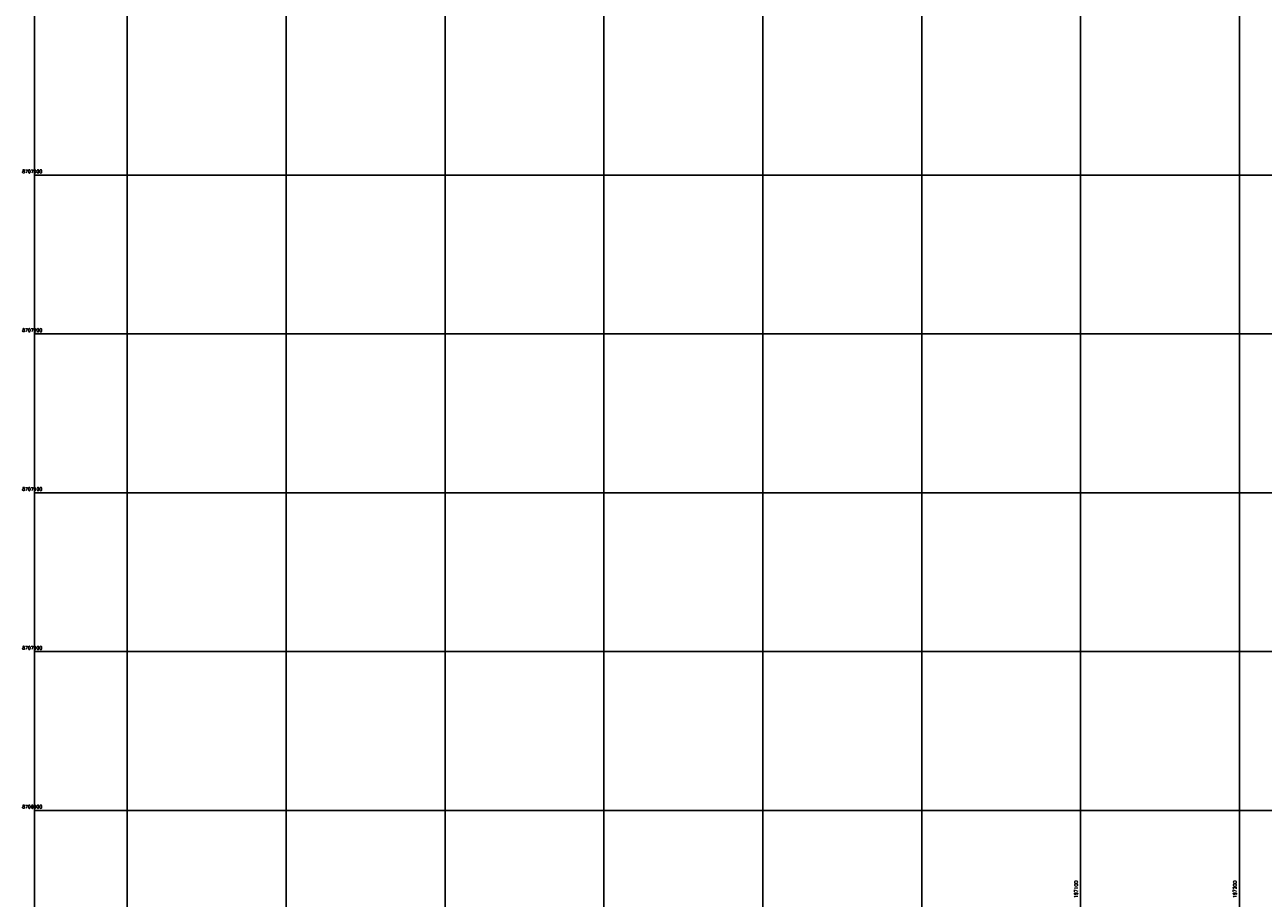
# Model space of a CAD drawing. Header units: millimetres. Extents: x 196436 to 199900, y 8705373 to 8708636.
# Tile 8 of 92: x 196436 to 197215, y 8706845 to 8707395. Entities that reach past the tile are written whole.
import ezdxf
from ezdxf.enums import TextEntityAlignment as Align

# ---------------------------------------------------------------- set-up
doc = ezdxf.new("R2010")
doc.units = ezdxf.units.MM
doc.header["$LTSCALE"] = 5
doc.layers.add('MALHA', color=9, linetype='Continuous')
doc.layers.add('TXT_COORD', color=3, linetype='Continuous')
doc.styles.add('GEOSIS', font='ROMANS.SHX')

msp = doc.modelspace()

# ---------------------------------------------------------------- linework, layer by layer
at = {"layer": 'MALHA'}
for p, q in [((196500, 8708635.599), (196500, 8705384.785)), ((196500, 8708635.599), (196500, 8705384.785)), ((196600, 8708635.599), (196600, 8705384.785)), ((196600, 8708635.599), (196600, 8705384.785)), ((196700, 8708635.599), (196700, 8705384.785)), ((196700, 8708635.599), (196700, 8705384.785)), ((196800, 8708635.599), (196800, 8705384.785)), ((196800, 8708635.599), (196800, 8705384.785)), ((196900, 8708635.599), (196900, 8705384.785)), ((196900, 8708635.599), (196900, 8705384.785)), ((197000, 8708635.599), (197000, 8705384.785)), ((197000, 8708635.599), (197000, 8705384.785)), ((197100, 8708635.599), (197100, 8705384.785)), ((197100, 8708635.599), (197100, 8705384.785)), ((197200, 8708635.599), (197200, 8705384.785)), ((197200, 8708635.599), (197200, 8705384.785)), ((196441.61, 8706900), (199000, 8706900)), ((196441.61, 8706900), (199000, 8706900))]:
    msp.add_line(p, q, dxfattribs=at)
at = {"layer": 'MALHA', "color": 7}
for p, q in [((196441.61, 8707300), (199000, 8707300)), ((196441.61, 8707300), (199000, 8707300)), ((196441.61, 8707200), (199000, 8707200)), ((196441.61, 8707200), (199000, 8707200)), ((196441.61, 8707100), (199000, 8707100)), ((196441.61, 8707000), (199000, 8707000))]:
    msp.add_line(p, q, dxfattribs=at)
at = {"layer": 'MALHA'}
msp.add_lwpolyline([(199000, 8708635.599), (196441.61, 8708635.599), (196441.61, 8705384.785), (199000, 8705384.785)], dxfattribs=at)
msp.add_lwpolyline([(199000, 8708635.599), (196441.61, 8708635.599), (196441.61, 8705384.785), (199000, 8705384.785)], dxfattribs=at)

# ---------------------------------------------------------------- texts
at = {"layer": 'TXT_COORD', "style": 'GEOSIS'}
for s, p in [('8707300', (196446.502, 8707300.664)), ('8707200', (196446.502, 8707200.664)), ('8707100', (196446.502, 8707100.664)), ('8707000', (196446.502, 8707000.664)), ('8706900', (196446.502, 8706900.664))]:
    msp.add_text(s, height=2.1, dxfattribs=at).set_placement(p, align=Align.BOTTOM_RIGHT)
for s, p in [('197100', (197098.832, 8706855.741)), ('197200', (197198.832, 8706855.741))]:
    msp.add_text(s, height=2.1, rotation=90, dxfattribs=at).set_placement(p, align=Align.BOTTOM_RIGHT)

doc.saveas('drawing.dxf')
